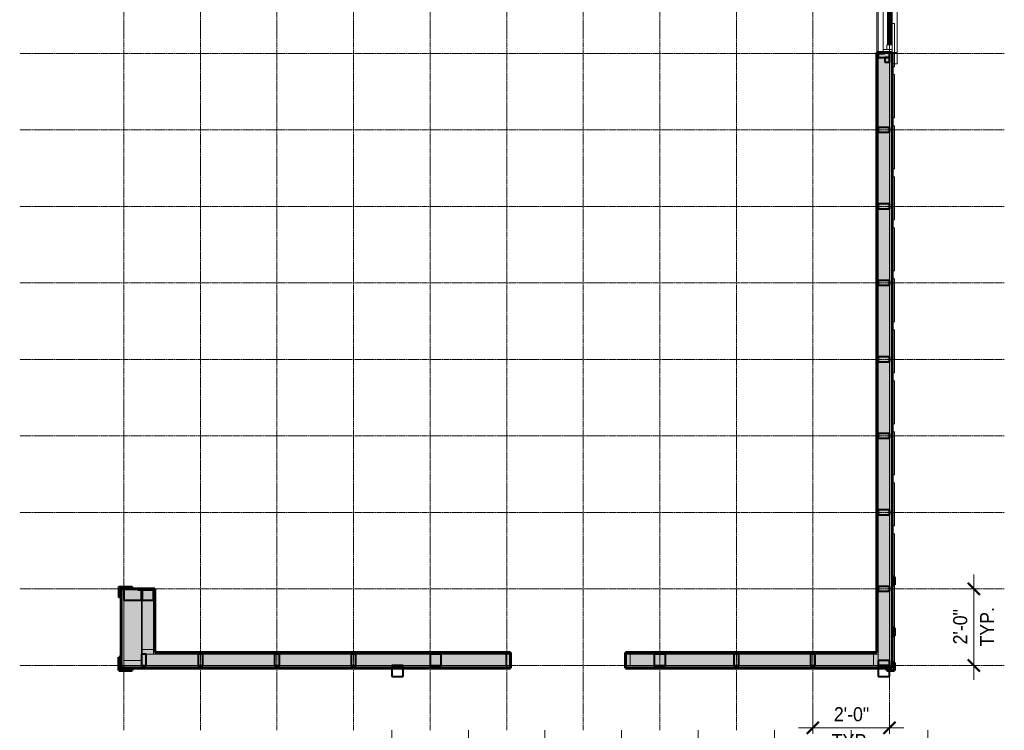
# Model space of a CAD drawing. Header units: inches. Extents: x -639 to 53, y -225 to 536.
# Tile 9 of 10: x -639 to -330, y 171 to 394. Entities that reach past the tile are written whole.
import ezdxf

# ---------------------------------------------------------------- set-up
doc = ezdxf.new("R2010")
doc.units = ezdxf.units.IN
doc.header["$MEASUREMENT"] = 0
doc.linetypes.add('Grid Line 1_2_', pattern=[0.875, 0.5, -0.125, 0.125, -0.125])
for name, color, linetype, lineweight in [('A-ANNO-DIMS', 1, 'Continuous', 9), ('A-ANNO-DIMS-48', 1, 'Continuous', 9), ('A-GLAZ', 6, 'Continuous', 18), ('A-GLAZ-GLAS', 6, 'Continuous', 40), ('A-WALL', 2, 'Continuous', 18), ('A-WALL-MBNI', 2, 'Continuous', 18), ('A-WALL-PATT', 2, 'Continuous', 60), ('I-WALL', 2, 'Continuous', 18), ('S-BEAM', 4, 'Continuous', 9), ('S-COLS', 6, 'Continuous', 9), ('S-GRID', 1, 'Continuous', 9)]:
    doc.layers.add(name, color=color, linetype=linetype, lineweight=lineweight)
doc.styles.add('Arial', font='arial.ttf', dxfattribs={"width": 0.9, "height": 4.425898})
doc.dimstyles.new('Linear_-_3_32__Arial_2', dxfattribs={"dimscale": 12, "dimtxt": 4.5, "dimasz": 0.3125, "dimexe": 0.375, "dimexo": 0.375, "dimgap": 0.0625, "dimtad": 1, "dimdec": 3, "dimrnd": 0.125, "dimzin": 3, "dimdsep": 46, "dimlunit": 4, "dimtxsty": 'Arial', "dimblk1": 'OBLIQUE', "dimblk2": 'OBLIQUE', "dimsah": 1, "dimcen": 0.09, "dimdle": 0.375, "dimazin": 0, "dimtfac": 1, "dimtdec": 3, "dimtix": 1, "dimtmove": 0, "dimatfit": 3, "dimfxl": 1, "dimtvp": 1, "dimfrac": 2, "dimtolj": 1, "dimtzin": 0, "dimarcsym": 2})
pattern_1 = [(135, (0, 0), (-4.006467, -4.006467), [])]
pattern_2 = [(0, (0, 0), (15.36, 3.84), [0.634, -10.886, 0.634, -10.886, -61.44]), (0, (0, 0), (15.36, 3.84), [-23.04, 0.634, -22.406, 0.634, -10.886, -26.88]), (0, (0, 0), (15.36, 3.84), [-57.6, 0.634, -7.046, 0.634, -18.566]), (120, (5.76, 1.92), (-11.005538, 11.38215), [0.634, -10.886, 0.634, -10.886, -61.44]), (120, (5.76, 1.92), (-11.005538, 11.38215), [-23.04, 0.634, -22.406, 0.634, -10.886, -26.88]), (120, (5.76, 1.92), (-11.005538, 11.38215), [-57.6, 0.634, -7.046, 0.634, -18.566]), (240, (7.68, 9.6), (-4.354462, -15.22215), [0.634, -10.886, 0.634, -10.886, -61.44]), (240, (7.68, 9.6), (-4.354462, -15.22215), [-23.04, 0.634, -22.406, 0.634, -10.886, -26.88]), (240, (7.68, 9.6), (-4.354462, -15.22215), [-57.6, 0.634, -7.046, 0.634, -18.566])]
pattern_3 = [(45, (0, 0), (-4.006467, 4.006467), []), (135, (0, 0), (-4.006467, -4.006467), [])]

# ---------------------------------------------------------------- blocks, each defined once
blk = doc.blocks.new('Single Casement - 2050CS-2109448-1st Floor Adv_ Framing with Fire Blocking')
at = {"layer": 'A-GLAZ'}
for p, q in [((-11.75, 3.94), (-15.25, 3.94)), ((-15.25, 3.94), (-15.25, 2.44)), ((-11.75, 2.44), (-11.75, 3.94)), ((-11.75, 3.94), (11.75, 3.94)), ((-11.75, 3.94), (-11.75, 2.44)), ((15.25, 3.94), (11.75, 3.94)), ((11.75, 3.94), (11.75, 2.44)), ((11.75, 3.94), (11.75, 2.44)), ((15.25, 2.44), (15.25, 3.94)), ((-15.25, 2.44), (-11.75, 2.44)), ((11.75, 2.44), (-11.75, 2.44)), ((-11.75, 2.44), (-11.75, -0.44)), ((11.75, 2.44), (-11.75, 2.44)), ((-10.83, -0.44), (-10.83, 2.44)), ((-10.83, 2.44), (-9.38, 2.44)), ((-9.38, 0.73), (-10.83, 0.73)), ((-9.38, 2.44), (-9.38, 0.73)), ((9.37, 2.44), (-0.73, 2.44)), ((10.83, 2.44), (9.37, 2.44)), ((9.37, 2.44), (9.37, 0.73)), ((9.37, 0.73), (10.83, 0.73)), ((9.37, 0.73), (9.37, 2.44)), ((10.83, 2.44), (10.83, -0.44)), ((11.75, -0.44), (11.75, 2.44)), ((11.75, 2.44), (15.25, 2.44)), ((-11.75, -0.44), (11.75, -0.44))]:
    blk.add_line(p, q, dxfattribs=at)
at = {"layer": 'A-GLAZ-GLAS'}
for p, q in [((9.37, 2.13), (-9.38, 2.13)), ((9.37, 1.13), (-9.38, 1.13))]:
    blk.add_line(p, q, dxfattribs=at)
blk = doc.blocks.new('Dimension Lumber-Column - 1x4-2274598-1st Floor Adv_ Framing with Fire Blocking')
at = {"layer": 'S-COLS', "lineweight": 40}
for p, q in [((-0.375, 1.75), (0.375, 1.75)), ((-0.375, -1.75), (-0.375, 1.75)), ((0.375, 1.75), (0.375, -1.75)), ((0.375, -1.75), (-0.375, -1.75))]:
    blk.add_line(p, q, dxfattribs=at)
blk = doc.blocks.new('Trus Joist - TimberStrand LSL - Post Column - TimberStrand_ 1_3E _ 3 1_2 x 3 1_2_-2939583-1st Floor Adv_ Framing with Fire Blocking')
at = {"layer": 'S-COLS', "lineweight": 40}
for p, q in [((1.75, 1.75), (-1.75, 1.75)), ((-1.75, 1.75), (-1.75, -1.75)), ((1.75, -1.75), (1.75, 1.75)), ((-1.75, -1.75), (1.75, -1.75))]:
    blk.add_line(p, q, dxfattribs=at)
blk = doc.blocks.new('Dimension Lumber - 2x4-1930577-1st Floor Adv_ Framing with Fire Blocking')
at = {"layer": 'S-BEAM', "lineweight": 40}
for p, q in [((-518.79, 84.58), (-522.29, 84.58)), ((-522.29, 84.58), (-522.29, 83.08)), ((-518.79, 83.08), (-518.79, 84.58)), ((-522.29, 83.08), (-518.79, 83.08))]:
    blk.add_line(p, q, dxfattribs=at)
blk = doc.blocks.new('Dimension Lumber - 2x2-1946502-1st Floor Adv_ Framing with Fire Blocking')
at = {"layer": 'S-BEAM', "lineweight": 40}
for p, q in [((-42.29, 92.58), (-43.79, 92.58)), ((-43.79, 92.58), (-43.79, 91.08)), ((-43.79, 91.08), (-42.29, 91.08)), ((-42.29, 91.08), (-42.29, 92.58))]:
    blk.add_line(p, q, dxfattribs=at)
blk = doc.blocks.new('Dimension Lumber - 2x4-1930619-1st Floor Adv_ Framing with Fire Blocking')
at = {"layer": 'S-BEAM', "lineweight": 40}
for p, q in [((-517.22, -176.67), (-518.72, -176.67)), ((-518.72, -176.67), (-518.72, -180.17)), ((-517.22, -180.17), (-517.22, -176.67)), ((-518.72, -180.17), (-517.22, -180.17))]:
    blk.add_line(p, q, dxfattribs=at)
blk = doc.blocks.new('DIMBLOCK3-1st Floor Adv_ Framing with Fire Blocking')
at = {"layer": 'A-ANNO-DIMS-48', "transparency": 16777216}
for p, q in [((-390.29, 170.38), (-390.29, 176.73)), ((-366.29, 170.38), (-366.29, 176.73)), ((-394.79, 172.23), (-361.79, 172.23)), ((-390.29, 172.23), (-390.29, 170.38)), ((-366.29, 172.23), (-366.29, 170.38))]:
    blk.add_line(p, q, dxfattribs=at)
at = {"layer": 'A-ANNO-DIMS-48', "lineweight": 50, "transparency": 16777216}
for p, q in [((-390.29, 172.23), (-388.41, 174.1)), ((-366.29, 172.23), (-364.41, 174.1)), ((-390.29, 172.23), (-392.16, 170.35)), ((-366.29, 172.23), (-368.16, 170.35))]:
    blk.add_line(p, q, dxfattribs=at)
at = {"layer": 'A-ANNO-DIMS-48', "color": 0, "transparency": 16777216, "char_height": 4.426, "attachment_point": 1, "line_spacing_factor": 0.938532, "style": 'Arial'}
for s, insert, width in [('2\'-0"', (-383.72, 178.72), 13.0431), ('TYP.', (-384.38, 170.3), 14.6215)]:
    blk.add_mtext(s, dxfattribs=dict(at, insert=insert, width=width))
blk = doc.blocks.new('_Oblique')
at = {"color": 0, "linetype": 'ByBlock', "lineweight": -2}
blk.add_line((-0.5, -0.5), (0.5, 0.5), dxfattribs=at)
blk = doc.blocks.new('DIMBLOCK4-1st Floor Adv_ Framing with Fire Blocking')
at = {"layer": 'A-ANNO-DIMS-48', "transparency": 16777216}
for p, q in [((-339.84, 187.33), (-339.84, 220.33)), ((-337.99, 215.83), (-344.34, 215.83)), ((-339.84, 215.83), (-337.99, 215.83)), ((-337.99, 191.83), (-344.34, 191.83)), ((-339.84, 191.83), (-337.99, 191.83))]:
    blk.add_line(p, q, dxfattribs=at)
at = {"layer": 'A-ANNO-DIMS-48', "lineweight": 50, "transparency": 16777216}
for p, q in [((-339.84, 215.83), (-341.71, 217.71)), ((-339.84, 215.83), (-337.96, 213.96)), ((-339.84, 191.83), (-341.71, 193.71)), ((-339.84, 191.83), (-337.96, 189.96))]:
    blk.add_line(p, q, dxfattribs=at)
at = {"layer": 'A-ANNO-DIMS-48', "color": 0, "transparency": 16777216, "char_height": 4.426, "attachment_point": 1, "rotation": 90, "line_spacing_factor": 0.938532, "style": 'Arial'}
for s, insert, width in [('2\'-0"', (-346.33, 198.4), 13.0431), ('TYP.', (-337.91, 197.74), 14.6215)]:
    blk.add_mtext(s, dxfattribs=dict(at, insert=insert, width=width))

msp = doc.modelspace()

# ---------------------------------------------------------------- hatches: boundary and pattern name
at = {"layer": 'A-WALL-PATT'}
h = msp.add_hatch(color=256, dxfattribs=at)
h.paths.add_polyline_path([(-366.2861, 191.8321), (-366.2861, 384.0821), (-367.8486, 384.0821), (-367.8486, 383.5821), (-369.7861, 383.5821), (-369.7861, 191.8321)], flags=0)
h.paths.add_polyline_path([(-367.8486, 407.5821), (-366.2861, 407.5821), (-366.2861, 456.0821), (-367.8486, 456.0821), (-367.8486, 455.5821), (-369.7861, 455.5821), (-369.7861, 408.0821), (-367.8486, 408.0821)], flags=0)
h.paths.add_polyline_path([(-366.2861, 479.5821), (-366.2861, 500.3321), (-369.7861, 500.3321), (-369.7861, 480.0821), (-367.8486, 480.0821), (-367.8486, 479.5821)], flags=0)
at = {"layer": 'A-WALL-PATT', "lineweight": 9}
h = msp.add_hatch(dxfattribs=at)
h.set_pattern_fill('FP_1', color=256, style=0, pattern_type=2)
h.set_pattern_definition(pattern_2)
h.paths.add_polyline_path([(-369.7861, 195.3321), (-369.7861, 383.5821), (-367.8486, 383.5821), (-367.8486, 384.0821), (-370.2861, 384.0821), (-370.2861, 195.3321)], flags=0)
h.paths.add_polyline_path([(-367.8486, 407.5821), (-367.8486, 408.0821), (-369.7861, 408.0821), (-369.7861, 430.0821), (-370.2861, 430.0821), (-370.2861, 407.5821)], flags=0)
h.paths.add_polyline_path([(-369.7861, 433.5821), (-369.7861, 455.5821), (-367.8486, 455.5821), (-367.8486, 456.0821), (-370.2861, 456.0821), (-370.2861, 433.5821)], flags=0)
h.paths.add_polyline_path([(-367.8486, 479.5821), (-367.8486, 480.0821), (-369.7861, 480.0821), (-369.7861, 499.8321), (-370.2861, 499.8321), (-370.2861, 479.5821)], flags=0)
h = msp.add_hatch(dxfattribs=at)
h.set_pattern_fill('FP_2', color=256, style=0, pattern_type=2)
h.set_pattern_definition(pattern_1)
h.paths.add_polyline_path([(-607.1611, 190.9571), (-606.7861, 190.9571), (-606.7861, 215.8321), (-607.1611, 215.8321), (-607.1611, 213.4415)], flags=0)
h.paths.add_polyline_path([(-606.7861, 407.8321), (-606.7861, 456.7071), (-607.1611, 456.7071), (-607.1611, 407.8321)], flags=0)
at = {"layer": 'A-WALL-PATT'}
h = msp.add_hatch(color=256, dxfattribs=at)
h.paths.add_polyline_path([(-600.7861, 191.8321), (-600.7861, 215.3321), (-601.8486, 215.3321), (-601.8486, 215.8321), (-606.2861, 215.8321), (-606.2861, 191.8321)], flags=0)
h.paths.add_polyline_path([(-606.2861, 407.8321), (-601.8486, 407.8321), (-601.8486, 408.3321), (-600.7861, 408.3321), (-600.7861, 455.8321), (-606.2861, 455.8321), (-606.2861, 434.975)], flags=0)
h = msp.add_hatch(color=256, dxfattribs=at)
h.paths.add_polyline_path([(-600.5361, 191.8321), (-597.0361, 191.8321), (-597.0361, 215.3321), (-600.5361, 215.3321), (-600.5361, 213.4415)], flags=0)
h.paths.add_polyline_path([(-597.0361, 408.3321), (-597.0361, 455.8321), (-600.5361, 455.8321), (-600.5361, 408.3321)], flags=0)
at = {"layer": 'A-WALL-PATT', "lineweight": 9}
h = msp.add_hatch(dxfattribs=at)
h.set_pattern_fill('FP_1', color=256, style=0, pattern_type=2)
h.set_pattern_definition(pattern_2)
h.paths.add_polyline_path([(-597.0361, 195.3321), (-596.5361, 195.3321), (-596.5361, 215.8321), (-601.8486, 215.8321), (-601.8486, 215.3321), (-597.0361, 215.3321), (-597.0361, 213.4415)], flags=0)
h.paths.add_polyline_path([(-601.8486, 407.8321), (-596.5361, 407.8321), (-596.5361, 452.3321), (-597.0361, 452.3321), (-597.0361, 408.3321), (-601.8486, 408.3321)], flags=0)
h = msp.add_hatch(dxfattribs=at)
h.set_pattern_fill('FP_3', color=256, style=0, pattern_type=2)
h.set_pattern_definition(pattern_3)
h.paths.add_polyline_path([(-364.6611, 217.1446), (-364.6611, 219.6446), (-365.4111, 219.6446), (-365.4111, 217.1446)], flags=0)
h = msp.add_hatch(dxfattribs=at)
h.set_pattern_fill('FP_3', color=256, style=0, pattern_type=2)
h.set_pattern_definition(pattern_3)
h.paths.add_polyline_path([(-364.6611, 201.1446), (-364.6611, 203.6446), (-365.4111, 203.6446), (-365.4111, 201.1446)], flags=0)
h = msp.add_hatch(dxfattribs=at)
h.set_pattern_fill('FP_3', color=256, style=0, pattern_type=2)
h.set_pattern_definition(pattern_3)
h.paths.add_polyline_path([(-607.9111, 190.2071), (-603.6611, 190.2071), (-603.6611, 190.9571), (-607.1611, 190.9571), (-607.1611, 194.4571), (-607.9111, 194.4571)], flags=0)
at = {"layer": 'A-WALL-PATT'}
h = msp.add_hatch(color=256, dxfattribs=at)
h.paths.add_polyline_path([(-370.2861, 191.8321), (-369.7861, 191.8321), (-369.7861, 195.3321), (-449.0361, 195.3321), (-449.0361, 191.8321), (-377.7206, 191.8321)], flags=0)
h.paths.add_polyline_path([(-485.0361, 191.8321), (-485.0361, 195.3321), (-597.0361, 195.3321), (-597.0361, 191.8321), (-568.6763, 191.8321)], flags=0)
at = {"layer": 'A-WALL-PATT', "lineweight": 9}
h = msp.add_hatch(dxfattribs=at)
h.set_pattern_fill('FP_1', color=256, style=0, pattern_type=2)
h.set_pattern_definition(pattern_2)
h.paths.add_polyline_path([(-370.2861, 195.3321), (-370.2861, 195.8321), (-449.0361, 195.8321), (-449.0361, 195.3321), (-377.7206, 195.3321)], flags=0)
h.paths.add_polyline_path([(-485.0361, 195.3321), (-485.0361, 195.8321), (-596.5361, 195.8321), (-596.5361, 195.3321), (-568.6763, 195.3321)], flags=0)
h = msp.add_hatch(dxfattribs=at)
h.set_pattern_fill('FP_3', color=256, style=0, pattern_type=2)
h.set_pattern_definition(pattern_3)
h.paths.add_polyline_path([(-367.1611, 190.2071), (-364.6611, 190.2071), (-364.6611, 192.7071), (-365.4111, 192.7071), (-365.4111, 190.9571), (-367.1611, 190.9571)], flags=0)
h = msp.add_hatch(dxfattribs=at)
h.set_pattern_fill('FP_2', color=256, style=0, pattern_type=2)
h.set_pattern_definition(pattern_1)
h.paths.add_polyline_path([(-370.2861, 190.9571), (-365.7861, 190.9571), (-365.7861, 191.3321), (-449.0361, 191.3321), (-449.0361, 190.9571), (-377.7206, 190.9571)], flags=0)
h.paths.add_polyline_path([(-485.0361, 190.9571), (-485.0361, 191.3321), (-606.7861, 191.3321), (-606.7861, 190.9571), (-568.6763, 190.9571)], flags=0)

# ---------------------------------------------------------------- linework, layer by layer
at = {"layer": 'A-WALL'}
for p, q in [((-366.2861, 503.8321), (-366.2861, 190.9571)), ((-370.2861, 384.0821), (-370.2861, 407.5821)), ((-365.4111, 407.5821), (-365.4111, 384.0821)), ((-369.7861, 383.5821), (-369.7861, 195.3321)), ((-367.8486, 383.5821), (-369.7861, 383.5821)), ((-367.8486, 383.5821), (-367.8486, 384.0821)), ((-366.2861, 191.8321), (-366.2861, 384.0821)), ((-365.7861, 191.3321), (-365.7861, 384.0821))]:
    msp.add_line(p, q, dxfattribs=at)
at = {"layer": 'A-WALL', "lineweight": 60}
for p, q in [((-370.2861, 384.0821), (-370.2861, 195.8321)), ((-365.4111, 384.0821), (-370.2861, 384.0821)), ((-365.4111, 190.9571), (-365.4111, 384.0821)), ((-364.6611, 219.6446), (-365.4111, 219.6446)), ((-364.6611, 217.1446), (-364.6611, 219.6446)), ((-365.4111, 217.1446), (-364.6611, 217.1446)), ((-364.6611, 203.6446), (-365.4111, 203.6446)), ((-365.4111, 201.1446), (-364.6611, 201.1446)), ((-364.6611, 201.1446), (-364.6611, 203.6446)), ((-607.1611, 194.4571), (-607.9111, 194.4571)), ((-607.9111, 194.4571), (-607.9111, 190.2071)), ((-607.1611, 190.9571), (-607.1611, 194.4571)), ((-364.6611, 192.7071), (-365.4111, 192.7071)), ((-364.6611, 190.2071), (-364.6611, 192.7071)), ((-607.9111, 190.2071), (-603.6611, 190.2071)), ((-603.6611, 190.9571), (-607.1611, 190.9571)), ((-603.6611, 190.2071), (-603.6611, 190.9571)), ((-365.4111, 190.9571), (-370.2861, 190.9571)), ((-367.1611, 190.9571), (-367.1611, 190.2071)), ((-367.1611, 190.2071), (-364.6611, 190.2071))]:
    msp.add_line(p, q, dxfattribs=at)
at = {"layer": 'A-WALL-MBNI', "lineweight": 9}
for p, q in [((-365.4111, 393.1446), (-364.6611, 393.1446)), ((-364.6611, 379.6446), (-364.6611, 393.1446)), ((-364.6611, 379.6446), (-365.4111, 379.6446)), ((-365.4111, 377.1446), (-364.6611, 377.1446)), ((-364.6611, 363.6446), (-364.6611, 377.1446)), ((-364.6611, 363.6446), (-365.4111, 363.6446)), ((-365.4111, 361.1446), (-364.6611, 361.1446)), ((-364.6611, 347.6446), (-364.6611, 361.1446)), ((-364.6611, 347.6446), (-365.4111, 347.6446)), ((-365.4111, 345.1446), (-364.6611, 345.1446)), ((-364.6611, 331.6446), (-364.6611, 345.1446)), ((-364.6611, 331.6446), (-365.4111, 331.6446)), ((-365.4111, 329.1446), (-364.6611, 329.1446)), ((-364.6611, 315.6446), (-364.6611, 329.1446)), ((-364.6611, 315.6446), (-365.4111, 315.6446)), ((-365.4111, 313.1446), (-364.6611, 313.1446)), ((-364.6611, 299.6446), (-364.6611, 313.1446)), ((-364.6611, 299.6446), (-365.4111, 299.6446)), ((-365.4111, 297.1446), (-364.6611, 297.1446)), ((-364.6611, 283.6446), (-364.6611, 297.1446)), ((-364.6611, 283.6446), (-365.4111, 283.6446)), ((-365.4111, 281.1446), (-364.6611, 281.1446)), ((-364.6611, 267.6446), (-364.6611, 281.1446)), ((-364.6611, 267.6446), (-365.4111, 267.6446)), ((-365.4111, 265.1446), (-364.6611, 265.1446)), ((-364.6611, 251.6446), (-364.6611, 265.1446)), ((-364.6611, 251.6446), (-365.4111, 251.6446)), ((-365.4111, 249.1446), (-364.6611, 249.1446)), ((-364.6611, 235.6446), (-364.6611, 249.1446)), ((-364.6611, 235.6446), (-365.4111, 235.6446)), ((-365.4111, 233.1446), (-364.6611, 233.1446)), ((-364.6611, 219.6446), (-364.6611, 233.1446)), ((-364.6611, 203.6446), (-364.6611, 217.1446)), ((-364.6611, 192.7071), (-364.6611, 201.1446))]:
    msp.add_line(p, q, dxfattribs=at)
at = {"layer": 'I-WALL', "lineweight": 60}
for p, q in [((-596.5361, 215.8321), (-607.1611, 215.8321)), ((-607.1611, 215.8321), (-607.1611, 194.4571)), ((-596.5361, 195.8321), (-596.5361, 215.8321)), ((-485.0361, 195.8321), (-596.5361, 195.8321)), ((-485.0361, 190.9571), (-485.0361, 195.8321)), ((-370.2861, 195.8321), (-449.0361, 195.8321)), ((-449.0361, 195.8321), (-449.0361, 190.9571)), ((-603.6611, 190.9571), (-485.0361, 190.9571)), ((-449.0361, 190.9571), (-370.2861, 190.9571))]:
    msp.add_line(p, q, dxfattribs=at)
at = {"layer": 'I-WALL'}
for p, q in [((-606.7861, 215.8321), (-606.7861, 191.3321)), ((-606.2861, 215.8321), (-606.2861, 191.8321)), ((-601.8486, 215.8321), (-601.8486, 215.3321)), ((-597.0361, 215.3321), (-601.8486, 215.3321)), ((-600.7861, 215.3321), (-600.7861, 191.8321)), ((-600.5361, 215.3321), (-600.5361, 191.8321)), ((-597.0361, 195.3321), (-597.0361, 215.3321)), ((-597.0361, 195.3321), (-485.0361, 195.3321)), ((-449.0361, 195.3321), (-369.7861, 195.3321)), ((-606.2861, 191.8321), (-485.0361, 191.8321)), ((-449.0361, 191.8321), (-366.2861, 191.8321)), ((-606.7861, 191.3321), (-485.0361, 191.3321)), ((-449.0361, 191.3321), (-365.7861, 191.3321)), ((-365.7861, 191.3321), (-365.7861, 190.9571))]:
    msp.add_line(p, q, dxfattribs=at)
at = {"layer": 'S-BEAM'}
for p, q in [((-369.7861, 191.8321), (-369.7861, 498.8321)), ((-366.2861, 191.8321), (-366.2861, 498.8321)), ((-606.2861, 215.8321), (-600.7861, 215.8321)), ((-606.2861, 215.8321), (-606.2861, 193.3321)), ((-600.7861, 215.8321), (-600.7861, 193.3321)), ((-600.5361, 215.8321), (-597.0361, 215.8321)), ((-600.5361, 215.8321), (-600.5361, 196.8321)), ((-597.0361, 215.8321), (-597.0361, 196.8321)), ((-597.0361, 196.8321), (-600.5361, 196.8321)), ((-599.2861, 191.8321), (-599.2861, 195.3321)), ((-599.2861, 195.3321), (-486.5365, 195.3321)), ((-486.5365, 195.3321), (-485.0365, 195.3321)), ((-486.5365, 191.8321), (-486.5365, 195.3321)), ((-485.0365, 195.3321), (-485.0365, 191.8321)), ((-449.0365, 195.3321), (-447.5365, 195.3321)), ((-449.0365, 191.8321), (-449.0365, 195.3321)), ((-447.5365, 195.3321), (-371.2861, 195.3321)), ((-447.5365, 195.3321), (-447.5365, 191.8321)), ((-371.2861, 195.3321), (-369.7861, 195.3321)), ((-371.2861, 191.8321), (-371.2861, 195.3321)), ((-369.7861, 195.3321), (-369.7861, 191.8321)), ((-606.2861, 193.3321), (-600.7861, 193.3321)), ((-606.2861, 191.8321), (-606.2861, 193.3321)), ((-600.7861, 191.8321), (-606.2861, 191.8321)), ((-600.7861, 193.3321), (-600.7861, 191.8321)), ((-599.2861, 191.8321), (-486.5365, 191.8321)), ((-485.0365, 191.8321), (-486.5365, 191.8321)), ((-447.5365, 191.8321), (-449.0365, 191.8321)), ((-447.5365, 191.8321), (-371.2861, 191.8321)), ((-369.7861, 191.8321), (-371.2861, 191.8321)), ((-366.2861, 191.8321), (-369.7861, 191.8321))]:
    msp.add_line(p, q, dxfattribs=at)
at = {"layer": 'S-BEAM', "lineweight": 40}
for p, q in [((-599.2861, 195.3321), (-600.7861, 195.3321)), ((-600.7861, 195.3321), (-600.7861, 191.8321)), ((-599.2861, 191.8321), (-599.2861, 195.3321)), ((-600.7861, 191.8321), (-599.2861, 191.8321))]:
    msp.add_line(p, q, dxfattribs=at)
at = {"layer": 'S-COLS', "lineweight": 40}
for p, q in [((-600.7861, 215.8321), (-606.2861, 215.8321)), ((-606.2861, 215.8321), (-606.2861, 212.3321)), ((-600.7861, 212.3321), (-600.7861, 215.8321)), ((-597.0361, 215.8321), (-600.5361, 215.8321)), ((-600.5361, 215.8321), (-600.5361, 212.3321)), ((-597.0361, 212.3321), (-597.0361, 215.8321)), ((-606.2861, 212.3321), (-600.7861, 212.3321)), ((-600.5361, 212.3321), (-597.0361, 212.3321)), ((-506.7861, 195.3321), (-510.2861, 195.3321)), ((-510.2861, 195.3321), (-510.2861, 191.8321)), ((-506.7861, 191.8321), (-506.7861, 195.3321)), ((-436.5361, 195.3321), (-440.0361, 195.3321)), ((-440.0361, 195.3321), (-440.0361, 191.8321)), ((-436.5361, 191.8321), (-436.5361, 195.3321)), ((-510.2861, 191.8321), (-506.7861, 191.8321)), ((-440.0361, 191.8321), (-436.5361, 191.8321))]:
    msp.add_line(p, q, dxfattribs=at)
at = {"layer": 'S-GRID', "linetype": 'Grid Line 1_2_'}
for p, q in [((-606.2861, 535.9923), (-606.2861, 171.4586)), ((-582.2861, 535.9923), (-582.2861, 171.4586)), ((-558.2861, 535.9923), (-558.2861, 171.4586)), ((-534.2861, 535.9923), (-534.2861, 171.4586)), ((-510.2861, 535.9923), (-510.2861, 171.4586)), ((-486.2861, 535.9923), (-486.2861, 171.4586)), ((-462.2861, 535.9923), (-462.2861, 171.4586)), ((-438.2861, 535.9923), (-438.2861, 171.4586)), ((-414.2861, 535.9923), (-414.2861, 171.4586)), ((-390.2861, 535.9923), (-390.2861, 171.4586)), ((-366.2861, 535.5373), (-366.2861, 171.4586)), ((-330.2861, 383.8321), (-638.9476, 383.8321)), ((-330.2861, 359.8321), (-638.9476, 359.8321)), ((-330.2861, 335.8321), (-638.9476, 335.8321)), ((-330.2861, 311.8321), (-638.9476, 311.8321)), ((-330.2861, 287.8321), (-638.9476, 287.8321)), ((-330.2861, 263.8321), (-638.9476, 263.8321)), ((-330.2861, 239.8321), (-638.9476, 239.8321)), ((-330.2861, 215.8321), (-638.9476, 215.8321)), ((-330.2861, 191.8321), (-638.9476, 191.8321)), ((-522.2861, 171.4586), (-522.2861, -224.8316)), ((-498.2861, 171.4586), (-498.2861, -224.8316)), ((-474.2861, 171.4586), (-474.2861, -224.8316)), ((-450.2861, 171.4586), (-450.2861, -224.8316)), ((-426.2861, 171.4586), (-426.2861, -224.8316)), ((-402.2861, 171.4586), (-402.2861, -224.8316)), ((-378.2861, 171.4586), (-378.2861, -224.8316)), ((-354.2861, 171.4586), (-354.2861, -224.8316))]:
    msp.add_line(p, q, dxfattribs=at)

# ---------------------------------------------------------------- block references
at = {"layer": 'A-GLAZ', "rotation": 269.9999999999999}
msp.add_blockref('Single Casement - 2050CS-2109448-1st Floor Adv_ Framing with Fire Blocking', (-367.8486, 395.8321), dxfattribs=at)
at = {"layer": 'S-BEAM'}
for name, p in [('Dimension Lumber - 2x4-1930577-1st Floor Adv_ Framing with Fire Blocking', (152.5, 299.5)), ('Dimension Lumber - 2x2-1946502-1st Floor Adv_ Framing with Fire Blocking', (-324, 290)), ('Dimension Lumber - 2x4-1930577-1st Floor Adv_ Framing with Fire Blocking', (152.5, 276)), ('Dimension Lumber - 2x4-1930577-1st Floor Adv_ Framing with Fire Blocking', (152.5, 252)), ('Dimension Lumber - 2x4-1930577-1st Floor Adv_ Framing with Fire Blocking', (152.5, 228)), ('Dimension Lumber - 2x4-1930577-1st Floor Adv_ Framing with Fire Blocking', (152.5, 204)), ('Dimension Lumber - 2x4-1930577-1st Floor Adv_ Framing with Fire Blocking', (152.5, 180)), ('Dimension Lumber - 2x4-1930577-1st Floor Adv_ Framing with Fire Blocking', (152.5, 156)), ('Dimension Lumber - 2x4-1930577-1st Floor Adv_ Framing with Fire Blocking', (152.5, 132))]:
    msp.add_blockref(name, p, dxfattribs=at)
for name, p, rotation in [('Dimension Lumber - 2x4-1930577-1st Floor Adv_ Framing with Fire Blocking', (-498.4541, 714.1182), 89.99999999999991), ('Dimension Lumber - 2x4-1930577-1st Floor Adv_ Framing with Fire Blocking', (-474.4541, 714.1182), 89.99999999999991), ('Dimension Lumber - 2x4-1930577-1st Floor Adv_ Framing with Fire Blocking', (-450.4541, 714.1182), 89.99999999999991), ('Dimension Lumber - 2x4-1930577-1st Floor Adv_ Framing with Fire Blocking', (-330.4541, 714.1182), 89.99999999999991), ('Dimension Lumber - 2x4-1930577-1st Floor Adv_ Framing with Fire Blocking', (-306.4541, 714.1182), 89.99999999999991), ('Dimension Lumber - 2x4-1930619-1st Floor Adv_ Framing with Fire Blocking', (-189.6182, -325.3291), 270.0000000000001)]:
    msp.add_blockref(name, p, dxfattribs=dict(at, rotation=rotation))
at = {"layer": 'S-COLS'}
for name, p in [('Dimension Lumber-Column - 1x4-2274598-1st Floor Adv_ Framing with Fire Blocking', (-607.5361, 214.8321)), ('Trus Joist - TimberStrand LSL - Post Column - TimberStrand_ 1_3E _ 3 1_2 x 3 1_2_-2939583-1st Floor Adv_ Framing with Fire Blocking', (-520.5361, 190.0821)), ('Trus Joist - TimberStrand LSL - Post Column - TimberStrand_ 1_3E _ 3 1_2 x 3 1_2_-2939583-1st Floor Adv_ Framing with Fire Blocking', (-368.0361, 190.0821))]:
    msp.add_blockref(name, p, dxfattribs=at)
at = {"layer": 'S-COLS', "rotation": 269.9999999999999}
msp.add_blockref('Dimension Lumber-Column - 1x4-2274598-1st Floor Adv_ Framing with Fire Blocking', (-605.4111, 216.2071), dxfattribs=at)

# ---------------------------------------------------------------- dimensions: what is measured, and where the dimension line sits
at = {"layer": 'A-ANNO-DIMS'}
dim = msp.add_linear_dim(base=(-339.8374, 215.8321), p1=(-342.489, 191.8321), p2=(-342.489, 215.8321), angle=90, text='2\'-0"\\XTYP.', dimstyle='Linear_-_3_32__Arial_2', override={"dimpost": '<>', "dimfxl": 24}, dxfattribs=at)
dim.commit()
dim.dimension.update_dxf_attribs({"geometry": 'DIMBLOCK4-1st Floor Adv_ Framing with Fire Blocking', "text_midpoint": (-339.8374, 203.8321)})
dim = msp.add_linear_dim(base=(-366.2861, 172.2273), p1=(-390.2861, 174.8789), p2=(-366.2861, 174.8789), text='2\'-0"\\XTYP.', dimstyle='Linear_-_3_32__Arial_2', override={"dimpost": '<>', "dimfxl": 24}, dxfattribs=at)
dim.commit()
dim.dimension.update_dxf_attribs({"geometry": 'DIMBLOCK3-1st Floor Adv_ Framing with Fire Blocking', "text_midpoint": (-378.2861, 172.2273)})

doc.saveas('drawing.dxf')
